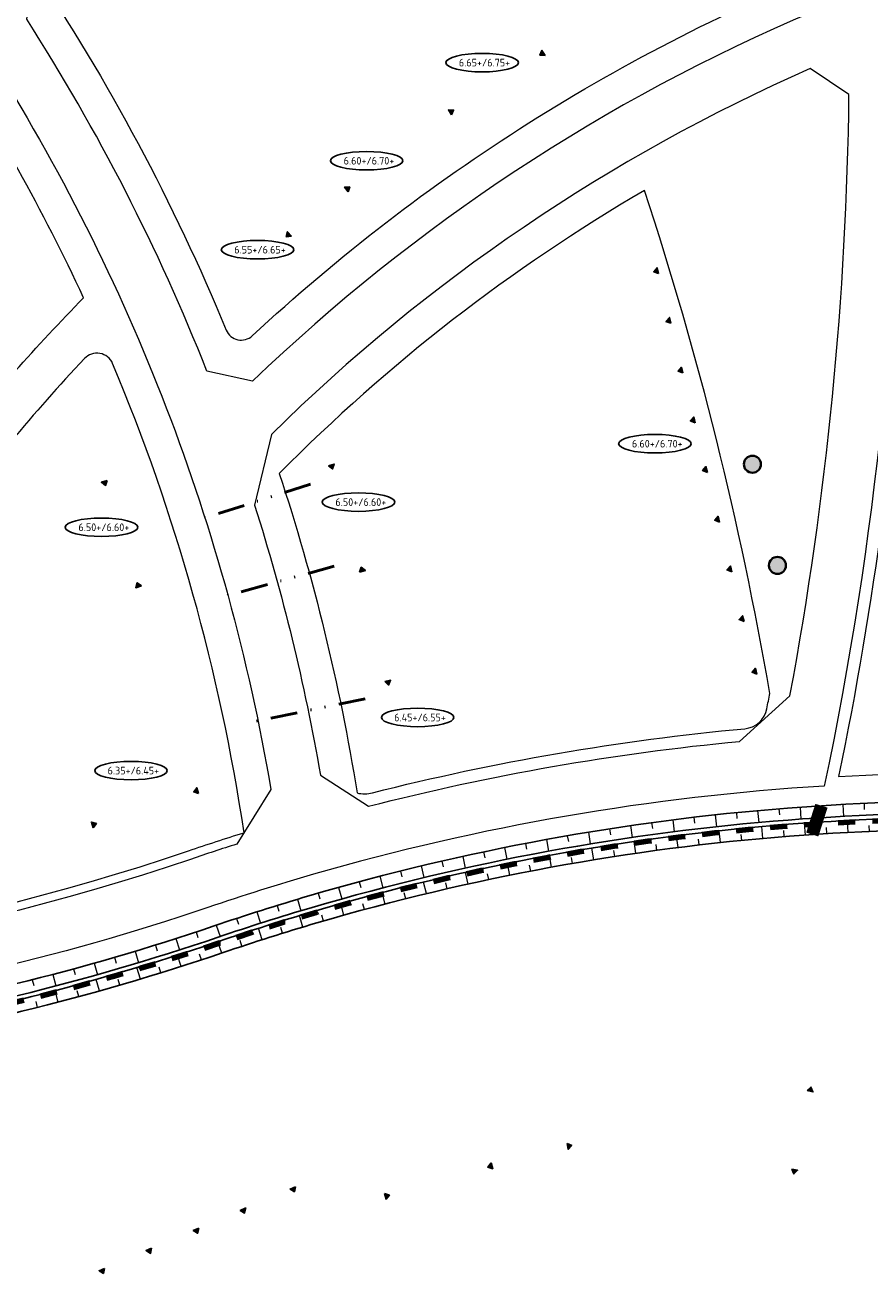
# Model space of a CAD drawing. Extents: x 168028 to 170416, y 448671 to 449636.
# Tile 22 of 32: x 168534 to 168633, y 449277 to 449424. Entities that reach past the tile are written whole.
import ezdxf
from ezdxf.enums import TextEntityAlignment as Align

# ---------------------------------------------------------------- set-up
doc = ezdxf.new("R2010")
doc.units = 0
doc.linetypes.add('DIVIDE', pattern=[31.75, 12.7, -6.35, 0, -6.35, 0, -6.35])
doc.linetypes.add('XX-FASEGRENS', pattern=[4, 2, -2])
doc.layers.get('0').update_dxf_attribs({"lineweight": 0})
for name, color, linetype, lineweight in [('N-CO-GC-DAMWAND-G', 60, 'OB-BESCHOEIING', 50), ('N-OI-KL-HUISAANSLUITING-G', 3, 'DIVIDE', 50), ('N-RO-OG-TOPOGRAFIE_BEBOUWING_ENTREE-S', 7, 'Continuous', 25), ('N-WA-GW-GRONDWERKLIJN-G', 90, 'Continuous', 25), ('N-WE-GW-TALUDARCERING_KORT-G', 90, 'Continuous', 13), ('N-WE-GW-TALUDARCERING_LANG-G', 90, 'Continuous', 13), ('N-WE-VH-KANTVERHARDING-G', 210, 'Continuous', 18), ('N-XX-AL-PEILMAAT_VLOERPEIL-S', 7, 'Continuous', 25)]:
    doc.layers.add(name, color=color, linetype=linetype, lineweight=lineweight)
for name, color, linetype, lineweight, true_color in [('N-GV-GR-BOOM_KNELPUNT-G', 7, 'Continuous', 35, 0xff8000), ('N-OI-KL-ZINKER-G', 7, 'Continuous', 35, 0xffca80), ('N01-WE-KG-KADASTRAAL-O', 150, 'Continuous', 18, 0x007fff), ('X-XX-AL-FASEGRENS-G', 7, 'XX-FASEGRENS', 100, 0x0d33f2)]:
    doc.layers.add(name, color=color, linetype=linetype, lineweight=lineweight, true_color=true_color)
doc.styles.add('NLCS-ISO', font='NLCS-ISO.ttf')
doc.linetypes.add('OB-BESCHOEIING', pattern='A,30,-5,[1,NLCS.SHX,S=1,R=0,X=0,Y=0],-5', length=40)

# ---------------------------------------------------------------- blocks, each defined once
blk = doc.blocks.new('*U192')
blk.add_hatch(color=256).paths.add_polyline_path([(-0.5, 2.65), (-0.5, 3.35), (0, 3)])
blk.add_lwpolyline([(-0.5, 2.65), (-0.5, 3.35), (0, 3)], close=True)
blk = doc.blocks.new('*U194')
blk.add_hatch(color=256).paths.add_polyline_path([(-0.5, -2.65), (-0.5, -3.35), (0, -3)])
blk.add_lwpolyline([(-0.5, -2.65), (-0.5, -3.35), (0, -3)], close=True)

msp = doc.modelspace()

# ---------------------------------------------------------------- hatches: boundary and pattern name
at = {"layer": 'N-GV-GR-BOOM_KNELPUNT-G'}
h = msp.add_hatch(color=256, dxfattribs=at)
h.dxf.hatch_style = 1
edge = h.paths.add_edge_path()
edge.add_arc((168619.402, 449372.938), 1, 0, 360)
h = msp.add_hatch(color=256, dxfattribs=at)
h.dxf.hatch_style = 1
edge = h.paths.add_edge_path()
edge.add_arc((168622.335, 449361.081), 1, 0, 360)
at = {"layer": 'N-RO-OG-TOPOGRAFIE_BEBOUWING_ENTREE-S'}
for points in [[(168595.112, 449420.865), (168594.736, 449421.455), (168594.502, 449420.892)], [(168584.142, 449413.889), (168583.767, 449414.479), (168584.376, 449414.452)], [(168572.027, 449404.865), (168571.605, 449405.423), (168572.215, 449405.446)], [(168565.384, 449399.668), (168564.919, 449400.191), (168564.777, 449399.598)], [(168608.406, 449395.291), (168608.239, 449395.971), (168607.837, 449395.512)], [(168609.836, 449389.464), (168609.67, 449390.144), (168609.267, 449389.685)], [(168611.267, 449383.637), (168611.1, 449384.317), (168610.698, 449383.858)], [(168612.697, 449377.81), (168612.53, 449378.49), (168612.128, 449378.031)], [(168569.725, 449372.765), (168570.397, 449372.961), (168570.201, 449372.383)], [(168614.128, 449371.983), (168613.961, 449372.663), (168613.559, 449372.204)], [(168543.78, 449371.033), (168543.114, 449370.817), (168543.601, 449370.449)], [(168615.558, 449366.156), (168615.391, 449366.836), (168614.989, 449366.377)], [(168573.367, 449360.286), (168574.039, 449360.482), (168573.563, 449360.864)], [(168616.989, 449360.329), (168616.822, 449361.009), (168616.42, 449360.55)], [(168547.793, 449358.667), (168547.127, 449358.451), (168547.305, 449359.035)], [(168618.419, 449354.502), (168618.252, 449355.182), (168617.85, 449354.723)], [(168619.933, 449348.335), (168619.766, 449349.015), (168619.364, 449348.556)], [(168576.315, 449347.462), (168577, 449347.606), (168576.761, 449347.045)], [(168554.503, 449334.347), (168554.286, 449335.013), (168553.919, 449334.525)], [(168542.145, 449330.313), (168541.928, 449330.978), (168542.512, 449330.801)]]:
    msp.add_hatch(color=256, dxfattribs=at).paths.add_polyline_path(points)

# ---------------------------------------------------------------- linework, layer by layer
at = {"layer": 'N-CO-GC-DAMWAND-G', "flags": 128}
for points in [[(168442.174, 449344.807, -0.2758719), (168688.366, 449519.308)], [(168453.655, 449339.862, -0.2741391), (168687.648, 449506.708)]]:
    msp.add_lwpolyline(points, format="xyb", dxfattribs=at)
at = {"layer": 'N-GV-GR-BOOM_KNELPUNT-G'}
for centre in [(168619.402, 449372.938), (168622.335, 449361.081)]:
    msp.add_circle(centre, 1, dxfattribs=at)
at = {"layer": 'N-OI-KL-HUISAANSLUITING-G', "ltscale": 0.25, "flags": 128}
for points in [[(168567.601, 449370.583), (168553.906, 449366.221)], [(168570.403, 449360.983), (168556.581, 449357.191)], [(168574.031, 449345.448), (168560.087, 449342.577)]]:
    msp.add_lwpolyline(points, dxfattribs=at)
at = {"layer": 'N-OI-KL-ZINKER-G', "const_width": 1.5, "flags": 128}
msp.add_lwpolyline([(168626.421, 449329.523), (168627.497, 449332.901)], dxfattribs=at)
at = {"layer": 'N-RO-OG-TOPOGRAFIE_BEBOUWING_ENTREE-S'}
for points in [[(168595.112, 449420.865), (168594.736, 449421.455), (168594.502, 449420.892)], [(168584.142, 449413.889), (168583.767, 449414.479), (168584.376, 449414.452)], [(168572.027, 449404.865), (168571.605, 449405.423), (168572.215, 449405.446)], [(168565.384, 449399.668), (168564.919, 449400.191), (168564.777, 449399.598)], [(168608.406, 449395.291), (168608.239, 449395.971), (168607.837, 449395.512)], [(168609.836, 449389.464), (168609.67, 449390.144), (168609.267, 449389.685)], [(168611.267, 449383.637), (168611.1, 449384.317), (168610.698, 449383.858)], [(168612.697, 449377.81), (168612.53, 449378.49), (168612.128, 449378.031)], [(168569.725, 449372.765), (168570.397, 449372.961), (168570.201, 449372.383)], [(168614.128, 449371.983), (168613.961, 449372.663), (168613.559, 449372.204)], [(168543.78, 449371.033), (168543.114, 449370.817), (168543.601, 449370.449)], [(168615.558, 449366.156), (168615.391, 449366.836), (168614.989, 449366.377)], [(168573.367, 449360.286), (168574.039, 449360.482), (168573.563, 449360.864)], [(168616.989, 449360.329), (168616.822, 449361.009), (168616.42, 449360.55)], [(168547.793, 449358.667), (168547.127, 449358.451), (168547.305, 449359.035)], [(168618.419, 449354.502), (168618.252, 449355.182), (168617.85, 449354.723)], [(168619.933, 449348.335), (168619.766, 449349.015), (168619.364, 449348.556)], [(168576.315, 449347.462), (168577, 449347.606), (168576.761, 449347.045)], [(168554.503, 449334.347), (168554.286, 449335.013), (168553.919, 449334.525)], [(168542.145, 449330.313), (168541.928, 449330.978), (168542.512, 449330.801)]]:
    msp.add_lwpolyline(points, close=True, dxfattribs=at)
at = {"layer": 'N-WA-GW-GRONDWERKLIJN-G', "flags": 128}
for points in [[(168438.723, 449344.028, -0.2800346), (168690.623, 449522.333)], [(168443.666, 449345.7, -0.2731449), (168686.894, 449518.185)], [(168447.751, 449347.082, -0.2673216), (168683.803, 449514.745, -0.2673216)], [(168451.6, 449345.4, -0.2666667), (168683.584, 449510.505, -0.2666667)], [(168453.312, 449341.549, -0.271589), (168686.288, 449507.594)], [(168455.424, 449336.794, -0.2778285), (168689.616, 449504.009)]]:
    msp.add_lwpolyline(points, format="xyb", dxfattribs=at)
for points in [[(168678.176, 449331.411, 0.0498977), (168623.499, 449332.623, 0.0520227), (168567.427, 449322.332, 0.0106009), (168556.324, 449318.817, -0.0438432), (168509.18, 449307.268, -0.0506606), (168453.205, 449304.391, 0.0031458), (168452.238, 449301.136, 0.0513782), (168509.681, 449304.007, 0.0438432), (168557.386, 449315.692, -0.0106009), (168568.356, 449319.166, -0.0520227), (168623.754, 449329.333, -0.0501011), (168677.994, 449328.109)], [(168676.706, 449330.177, 0.0486969), (168623.607, 449331.227, 0.0520227), (168567.821, 449320.989, 0.0106009), (168556.774, 449317.491, -0.0438432), (168509.393, 449305.885, -0.0496753), (168454.229, 449302.94, 0.0004799), (168454.082, 449302.446, 0.0497871), (168509.469, 449305.39, 0.0438432), (168556.935, 449317.018, -0.0106009), (168567.962, 449320.509, -0.0520227), (168623.646, 449330.729, -0.0487254), (168676.678, 449329.677)]]:
    msp.add_lwpolyline(points, format="xyb", close=True, dxfattribs=at)
at = {"layer": 'N-WE-GW-TALUDARCERING_KORT-G'}
for p, q in [((168617.524, 449332.093), (168617.594, 449331.396)), ((168622.504, 449332.544), (168622.561, 449331.846)), ((168627.491, 449332.904), (168627.535, 449332.205)), ((168632.484, 449333.173), (168632.515, 449332.474)), ((168607.594, 449330.92), (168607.689, 449330.226)), ((168612.554, 449331.552), (168612.636, 449330.856)), ((168633.109, 449329.897), (168633.079, 449330.597)), ((168597.713, 449329.386), (168597.833, 449328.696)), ((168602.646, 449330.198), (168602.754, 449329.506)), ((168618.149, 449328.839), (168618.08, 449329.535)), ((168623.129, 449329.283), (168623.073, 449329.981)), ((168628.116, 449329.636), (168628.073, 449330.335)), ((168592.795, 449328.485), (168592.927, 449327.797)), ((168603.269, 449326.955), (168603.162, 449327.647)), ((168608.217, 449327.674), (168608.123, 449328.368)), ((168613.177, 449328.302), (168613.096, 449328.997)), ((168583.012, 449326.414), (168583.17, 449325.732)), ((168587.894, 449327.494), (168588.039, 449326.809)), ((168598.335, 449326.145), (168598.216, 449326.835)), ((168578.151, 449325.245), (168578.32, 449324.566)), ((168588.517, 449324.252), (168588.372, 449324.937)), ((168593.417, 449325.244), (168593.285, 449325.931)), ((168573.311, 449323.988), (168573.493, 449323.313)), ((168583.635, 449323.171), (168583.477, 449323.853)), ((168568.496, 449322.644), (168568.69, 449321.971)), ((168578.774, 449322), (168578.604, 449322.679)), ((168563.705, 449321.212), (168563.912, 449320.543)), ((168573.936, 449320.739), (168573.753, 449321.415)), ((168558.942, 449319.692), (168559.16, 449319.027)), ((168569.122, 449319.389), (168568.926, 449320.062)), ((168554.201, 449318.104), (168554.421, 449317.44)), ((168564.333, 449317.951), (168564.125, 449318.62)), ((168549.44, 449316.575), (168549.648, 449315.907)), ((168559.572, 449316.425), (168559.352, 449317.09)), ((168544.653, 449315.132), (168544.849, 449314.46)), ((168554.831, 449314.837), (168554.612, 449315.502)), ((168539.841, 449313.776), (168540.024, 449313.101)), ((168550.068, 449313.315), (168549.861, 449313.983)), ((168535.004, 449312.507), (168535.176, 449311.828)), ((168545.279, 449311.878), (168545.084, 449312.55)), ((168535.628, 449309.261), (168535.457, 449309.939)), ((168540.465, 449310.526), (168540.282, 449311.202))]:
    msp.add_line(p, q, dxfattribs=at)
at = {"layer": 'N-WE-GW-TALUDARCERING_LANG-G'}
for p, q in [((168620.013, 449332.33), (168620.139, 449330.935)), ((168624.997, 449332.735), (168625.097, 449331.339)), ((168629.987, 449333.05), (168630.062, 449331.652)), ((168605.119, 449330.57), (168605.321, 449329.185)), ((168610.072, 449331.247), (168610.249, 449329.858)), ((168615.038, 449331.834), (168615.189, 449330.442)), ((168625.622, 449329.471), (168625.523, 449330.868)), ((168630.612, 449329.778), (168630.539, 449331.177)), ((168600.178, 449329.803), (168600.405, 449328.422)), ((168610.696, 449328), (168610.52, 449329.389)), ((168615.662, 449328.582), (168615.512, 449329.974)), ((168620.638, 449329.073), (168620.513, 449330.467)), ((168590.342, 449328), (168590.62, 449326.628)), ((168595.252, 449328.947), (168595.504, 449327.569)), ((168600.8, 449326.561), (168600.574, 449327.943)), ((168605.742, 449327.326), (168605.54, 449328.712)), ((168585.451, 449326.965), (168585.753, 449325.598)), ((168590.965, 449324.759), (168590.687, 449326.132)), ((168595.874, 449325.706), (168595.622, 449327.083)), ((168575.728, 449324.628), (168576.08, 449323.273)), ((168580.579, 449325.841), (168580.906, 449324.479)), ((168586.073, 449323.723), (168585.771, 449325.09)), ((168570.9, 449323.327), (168571.277, 449321.979)), ((168581.202, 449322.596), (168580.874, 449323.957)), ((168566.097, 449321.938), (168566.498, 449320.597)), ((168576.352, 449321.38), (168575.999, 449322.735)), ((168561.32, 449320.463), (168561.745, 449319.129)), ((168571.526, 449320.075), (168571.148, 449321.423)), ((168556.57, 449318.9), (168557.02, 449317.575)), ((168566.724, 449318.681), (168566.321, 449320.022)), ((168551.824, 449317.329), (168552.252, 449315.996)), ((168561.949, 449317.199), (168561.521, 449318.532)), ((168547.05, 449315.843), (168547.454, 449314.502)), ((168557.202, 449315.63), (168556.752, 449316.955)), ((168542.25, 449314.443), (168542.63, 449313.096)), ((168552.453, 449314.065), (168552.026, 449315.399)), ((168537.425, 449313.13), (168537.781, 449311.776)), ((168547.677, 449312.585), (168547.274, 449313.926)), ((168542.875, 449311.191), (168542.497, 449312.539)), ((168538.049, 449309.883), (168537.695, 449311.237))]:
    msp.add_line(p, q, dxfattribs=at)
at = {"layer": 'N-WE-VH-KANTVERHARDING-G', "flags": 128}
msp.add_lwpolyline([(168471.321, 449577.232, 0.064803), (168479.576, 449521.231), (168484.151, 449506.949, 0.0719111), (168513.562, 449451.513, 0.1121149), (168435.535, 449343.956), (168438.418, 449337.381), (168450.012, 449333.165), (168456.636, 449336.07, -0.1078754), (168523.697, 449430.104, -0.1131659), (168631.166, 449491.426, -0.0407364), (168637.141, 449423.792), (168636.746, 449422.873, -0.0529784), (168627.83, 449335.209, 0.0550023), (168567.963, 449324.863, 0.0117086), (168555.589, 449320.975, -0.1011871), (168446.279, 449307.11)], format="xyb", dxfattribs=at)
for points in [[(168560.833, 449382.677), (168555.478, 449383.841, 0.0484653), (168534.35, 449425.099), (168535.435, 449432.496), (168536.896, 449433.725, -0.0907543), (168621.623, 449482.007), (168627.088, 449478.67, -0.0279456), (168630.979, 449432.886), (168626.468, 449425.987, 0.0912123)], [(168459.167, 449312.441), (168455.786, 449317.366, -0.1188474), (168523.278, 449421.531), (168523.5, 449421.743), (168529.852, 449420.993, -0.0997554), (168562.967, 449334.817), (168558.973, 449328.405, 0.0049442), (168553.657, 449326.656, -0.0895093)], [(168623.81, 449345.789, 0.0431652), (168630.723, 449416.278), (168626.159, 449419.316, 0.0910375), (168563.022, 449376.435), (168561.063, 449368.133, -0.0340155), (168568.769, 449336.486), (168574.399, 449332.836, -0.0390601), (168617.884, 449340.447)]]:
    msp.add_lwpolyline(points, format="xyb", close=True, dxfattribs=at)
at = {"layer": 'N-XX-AL-PEILMAAT_VLOERPEIL-S', "color": 7, "linetype": 'ByBlock'}
for centre in [(168587.731, 449420.021), (168574.192, 449408.521), (168561.415, 449398.091), (168607.981, 449375.346), (168573.239, 449368.498), (168543.121, 449365.551), (168580.172, 449343.253), (168546.577, 449337.021)]:
    msp.add_ellipse(centre, major_axis=(4.255, 0), ratio=0.2541392, dxfattribs=at)
at = {"layer": 'N01-WE-KG-KADASTRAAL-O', "flags": 128}
for points in [[(168625.808, 449477.867, 0.4742871), (168620.645, 449481.003, 0.0922618), (168534.957, 449431.287, -0.0497276), (168557.736, 449388.663, 0.523178), (168560.785, 449387.996, -0.092848), (168629.639, 449431.505, 0.0283302)], [(168515.956, 449342.859), (168508.765, 449341.655), (168505.379, 449341.087), (168502.384, 449342.77), (168496.671, 449345.964, -0.0412857), (168519.31, 449379.608), (168525.361, 449374.766, -0.0248002), (168541.012, 449392.453, 0.0367465), (168524.609, 449421.922, 0.1168017), (168456.544, 449317.339, 0.5098349), (168459.189, 449313.461, 0.0895169), (168553.329, 449327.621, -0.0060189), (168559.828, 449329.745, 0.0623822), (168544.421, 449384.739, 0.5435026), (168541.118, 449385.331, 0.0279272), (168524.414, 449365.363), (168526.598, 449359.04, 0.0212711), (168515.956, 449342.859)], [(168606.756, 449405.044, 0.0655526), (168563.958, 449371.86, -0.0396341), (168573.071, 449334.398, 0.1175412), (168574.879, 449334.424, -0.038987), (168618.522, 449341.934, 0.3340116), (168621.103, 449344.277, 0.0011208), (168621.443, 449346.077, 0.0369157)], [(168683.58, 449394.548), (168637.511, 449397.51, -0.0369176), (168629.514, 449336.329, -0.0457509), (168680.249, 449334.477, 0.000053)]]:
    msp.add_lwpolyline(points, format="xyb", close=True, dxfattribs=at)
at = {"layer": 'X-XX-AL-FASEGRENS-G', "flags": 128}
for points in [[(168485.017, 449057.468, 0.0280138), (168462.731, 449121.389, -0.5128273), (168691.594, 449494.932, -0.5128273)], [(168452.687, 449302.314, 0.0018425), (168454.744, 449302.216, 0.0932287), (168557, 449316.828, -0.116983), (168682.269, 449328.759)]]:
    msp.add_lwpolyline(points, format="xyb", dxfattribs=at)

# ---------------------------------------------------------------- block references
at = {"layer": 'N-RO-OG-TOPOGRAFIE_BEBOUWING_ENTREE-S'}
for name, p, rotation in [('*U194', (168623.332, 449300.563), 77.49651838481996), ('*U194', (168597.662, 449296.001), 11.02242510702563), ('*U192', (168587.567, 449293.432), 196.0206893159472), ('*U192', (168621.322, 449290.281), 259.6172153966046), ('*U194', (168568.493, 449288.824), 293.1650154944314), ('*U194', (168576.033, 449290.12), 16.0206893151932), ('*U194', (168562.654, 449286.326), 293.1650154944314), ('*U194', (168557.138, 449283.966), 293.1650154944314), ('*U194', (168551.622, 449281.606), 293.1650154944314), ('*U194', (168546.106, 449279.245), 293.1650154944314)]:
    msp.add_blockref(name, p, dxfattribs=dict(at, rotation=rotation))

# ---------------------------------------------------------------- texts
at = {"layer": 'N-XX-AL-PEILMAAT_VLOERPEIL-S', "color": 7, "linetype": 'ByBlock', "style": 'NLCS-ISO'}
for s, p in [(' 6.65+/6.75+', (168587.731, 449420.021)), (' 6.60+/6.70+', (168574.192, 449408.521)), (' 6.55+/6.65+', (168561.415, 449398.091)), (' 6.60+/6.70+', (168607.981, 449375.346)), (' 6.50+/6.60+', (168573.239, 449368.498)), (' 6.50+/6.60+', (168543.121, 449365.551)), (' 6.45+/6.55+', (168580.172, 449343.253)), (' 6.35+/6.45+', (168546.577, 449337.021))]:
    msp.add_text(s, height=0.9, dxfattribs=at).set_placement(p, align=Align.MIDDLE)

doc.saveas('drawing.dxf')
